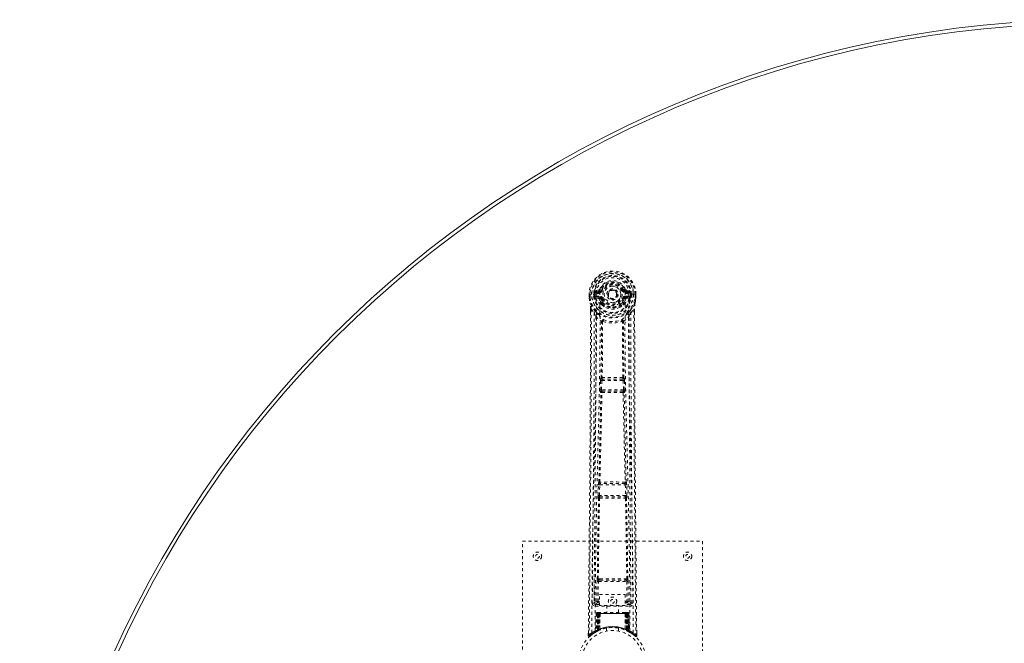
# Model space of a CAD drawing. Header units: inches. Extents: x 4.3 to 75.8, y 19.6 to 55.3.
# Tile 2 of 5: x 4.3 to 37.1, y 34.6 to 55.3. Entities that reach past the tile are written whole.
import ezdxf

# ---------------------------------------------------------------- set-up
doc = ezdxf.new("R2010")
doc.units = ezdxf.units.IN
doc.header["$MEASUREMENT"] = 0
doc.linetypes.add('SLD-Dashed', pattern=[0.075, 0.05, -0.025])
doc.linetypes.add('SLD-Solid', pattern=[0])

msp = doc.modelspace()

# ---------------------------------------------------------------- linework, layer by layer
at = {"color": 7, "linetype": 'SLD-Dashed', "lineweight": 0}
for p, q in [((23.57, 46.324), (23.451, 46.301)), ((23.481, 46.264), (23.598, 46.285)), ((23.481, 46.264), (23.481, 46.234)), ((23.598, 46.264), (23.481, 46.264)), ((23.598, 46.285), (23.598, 46.264)), ((23.598, 46.234), (23.598, 46.264)), ((23.603, 46.351), (23.657, 46.328)), ((23.653, 46.32), (23.657, 46.328)), ((23.657, 46.328), (23.68, 46.319)), ((24.373, 46.319), (24.395, 46.328)), ((24.395, 46.328), (24.399, 46.32)), ((24.455, 46.285), (24.572, 46.264)), ((24.455, 46.285), (24.455, 46.264)), ((24.572, 46.264), (24.455, 46.264)), ((24.455, 46.234), (24.455, 46.264)), ((24.602, 46.301), (24.483, 46.324)), ((24.572, 46.234), (24.572, 46.264)), ((23.247, 46.181), (23.247, 46.064)), ((23.251, 46.181), (23.247, 46.181)), ((23.247, 46.064), (23.247, 46.059)), ((23.248, 46.181), (23.248, 46.064)), ((23.304, 46.18), (23.251, 46.181)), ((23.276, 46.179), (23.277, 46.064)), ((23.327, 46.18), (23.304, 46.18)), ((23.333, 46.18), (23.327, 46.18)), ((23.483, 46.18), (23.333, 46.18)), ((23.398, 46.107), (23.398, 46.179)), ((23.398, 46.107), (23.428, 46.108)), ((23.398, 46.107), (23.398, 46.107)), ((23.433, 46.179), (23.427, 46.179)), ((23.427, 46.179), (23.428, 46.108)), ((23.428, 46.108), (23.433, 46.089)), ((23.433, 46.101), (23.433, 46.179)), ((23.433, 46.089), (23.433, 46.101)), ((23.44, 46.064), (23.443, 46.06)), ((23.453, 46.049), (23.443, 46.06)), ((23.453, 46.049), (23.568, 46.028)), ((23.468, 46.112), (23.468, 46.082)), ((23.468, 46.112), (23.598, 46.112)), ((23.598, 46.058), (23.468, 46.082)), ((23.468, 46.082), (23.598, 46.082)), ((23.598, 46.234), (23.481, 46.234)), ((23.598, 46.112), (23.598, 46.082)), ((23.598, 46.058), (23.598, 46.082)), ((23.653, 46.016), (23.646, 46.028)), ((23.68, 46.028), (23.653, 46.016)), ((24.183, 46.173), (24.182, 46.158)), ((24.183, 46.182), (24.183, 46.173)), ((24.4, 46.016), (24.373, 46.028)), ((24.407, 46.028), (24.4, 46.016)), ((24.572, 46.234), (24.455, 46.234)), ((24.455, 46.112), (24.455, 46.082)), ((24.455, 46.112), (24.585, 46.112)), ((24.585, 46.082), (24.455, 46.058)), ((24.455, 46.058), (24.455, 46.082)), ((24.455, 46.082), (24.585, 46.082)), ((24.484, 46.028), (24.6, 46.049)), ((24.57, 46.18), (24.57, 46.18)), ((24.72, 46.18), (24.57, 46.18)), ((24.585, 46.082), (24.585, 46.112)), ((24.61, 46.06), (24.6, 46.049)), ((24.6, 46.049), (24.6, 46.049)), ((24.6, 46.049), (24.6, 46.049)), ((24.61, 46.06), (24.613, 46.064)), ((24.625, 46.108), (24.619, 46.089)), ((24.619, 46.089), (24.62, 46.101)), ((24.62, 46.179), (24.625, 46.179)), ((24.62, 46.101), (24.62, 46.179)), ((24.625, 46.108), (24.625, 46.179)), ((24.655, 46.179), (24.655, 46.107)), ((24.655, 46.179), (24.655, 46.179)), ((24.655, 46.107), (24.655, 46.107)), ((24.726, 46.18), (24.72, 46.18)), ((24.749, 46.18), (24.726, 46.18)), ((24.802, 46.181), (24.749, 46.18)), ((24.776, 46.064), (24.776, 46.179)), ((24.806, 46.181), (24.802, 46.181)), ((24.804, 46.064), (24.805, 46.181)), ((24.805, 46.059), (24.806, 46.064)), ((24.806, 46.181), (24.806, 46.064)), ((23.29, 45.681), (23.29, 45.579)), ((23.291, 45.681), (23.291, 45.579)), ((23.319, 45.68), (23.416, 45.565)), ((23.655, 45.868), (23.655, 45.89)), ((23.674, 45.823), (23.662, 45.84)), ((23.678, 45.895), (23.678, 45.873)), ((24.374, 45.873), (24.375, 45.895)), ((24.391, 45.84), (24.379, 45.823)), ((24.398, 45.868), (24.398, 45.89)), ((24.637, 45.565), (24.733, 45.68)), ((24.762, 45.592), (24.762, 45.681)), ((24.763, 45.681), (24.763, 45.592)), ((23.475, 45.452), (23.416, 45.565)), ((24.637, 45.565), (24.578, 45.452)), ((23.616, 43), (23.628, 43.309)), ((23.628, 43.309), (23.63, 43.342)), ((23.647, 43.399), (23.646, 43.399)), ((23.66, 42.998), (23.672, 43.307)), ((23.672, 43.307), (24.38, 43.307)), ((23.691, 43.352), (23.691, 43.352)), ((24.362, 43.352), (23.691, 43.352)), ((24.361, 43.352), (24.362, 43.352)), ((24.38, 43.307), (24.393, 42.998)), ((24.406, 43.399), (24.405, 43.399)), ((24.425, 43.309), (24.422, 43.342)), ((24.437, 43), (24.425, 43.309)), ((24.393, 42.998), (23.66, 42.998)), ((23.639, 42.906), (23.626, 42.91)), ((23.683, 42.949), (23.67, 42.953)), ((23.67, 42.953), (24.382, 42.953)), ((24.382, 42.953), (24.37, 42.949)), ((24.414, 42.906), (24.427, 42.91)), ((23.546, 39.477), (23.557, 39.83)), ((23.571, 39.92), (23.571, 39.92)), ((23.591, 39.476), (23.602, 39.829)), ((23.602, 39.829), (24.451, 39.829)), ((23.615, 39.874), (23.616, 39.874)), ((24.438, 39.874), (23.615, 39.874)), ((24.437, 39.874), (24.438, 39.874)), ((24.451, 39.829), (24.462, 39.476)), ((24.482, 39.92), (24.482, 39.92)), ((24.506, 39.477), (24.496, 39.83)), ((23.554, 39.388), (23.559, 39.385)), ((24.462, 39.476), (23.591, 39.476)), ((23.604, 39.429), (23.598, 39.431)), ((23.598, 39.431), (24.454, 39.431)), ((24.454, 39.431), (24.449, 39.429)), ((24.493, 39.385), (24.499, 39.388)), ((21.026, 29.949), (21.026, 37.949)), ((21.026, 37.949), (27.026, 37.949)), ((27.026, 37.949), (27.026, 29.949)), ((23.417, 36.707), (23.41, 35.893)), ((23.502, 35.946), (23.509, 36.606)), ((23.547, 35.946), (23.554, 36.606)), ((23.6, 36.697), (23.552, 36.696)), ((23.554, 36.606), (24.499, 36.606)), ((23.563, 36.65), (23.61, 36.65)), ((23.61, 36.65), (24.442, 36.65)), ((24.442, 36.65), (24.49, 36.65)), ((24.501, 36.696), (24.452, 36.697)), ((24.499, 36.606), (24.506, 35.946)), ((24.551, 35.946), (24.544, 36.606)), ((24.643, 35.893), (24.635, 36.707)), ((23.589, 36.173), (24.45, 36.173)), ((23.589, 35.807), (23.589, 36.173)), ((24.45, 36.173), (24.45, 35.807)), ((23.41, 35.893), (23.41, 35.891)), ((23.41, 35.891), (23.41, 35.882)), ((23.41, 35.889), (23.413, 35.872)), ((23.455, 35.844), (23.455, 35.783)), ((23.589, 35.844), (23.455, 35.844)), ((23.455, 35.783), (24.598, 35.783)), ((23.547, 35.901), (23.547, 35.946)), ((23.589, 35.946), (23.547, 35.946)), ((23.589, 35.901), (23.547, 35.901)), ((24.45, 35.807), (23.589, 35.807)), ((23.831, 35.807), (23.831, 35.574)), ((24.221, 35.574), (24.221, 35.807)), ((24.45, 35.946), (24.506, 35.946)), ((24.45, 35.901), (24.506, 35.901)), ((24.598, 35.844), (24.45, 35.844)), ((24.551, 35.946), (24.506, 35.946)), ((24.506, 35.901), (24.506, 35.946)), ((24.598, 35.783), (24.598, 35.844)), ((24.64, 35.872), (24.643, 35.889)), ((24.642, 35.882), (24.643, 35.891)), ((24.643, 35.891), (24.643, 35.893)), ((23.48, 35.545), (23.459, 34.94)), ((23.493, 35.545), (23.473, 34.948)), ((23.493, 35.545), (23.48, 35.545)), ((23.512, 35.545), (23.491, 34.959)), ((23.514, 35.549), (23.492, 34.955)), ((23.511, 35.574), (23.507, 35.574)), ((23.512, 35.574), (23.512, 35.574)), ((23.578, 35.545), (23.512, 35.545)), ((23.519, 35.574), (23.519, 35.572)), ((23.524, 35.574), (23.519, 35.574)), ((23.519, 35.545), (23.519, 34.988)), ((23.533, 35.574), (23.523, 35.574)), ((23.524, 35.545), (24.529, 35.545)), ((23.524, 34.991), (23.524, 35.545)), ((23.532, 34.995), (23.532, 35.545)), ((23.537, 35.574), (23.533, 35.574)), ((23.536, 35.545), (23.536, 34.997)), ((24.516, 35.545), (23.536, 35.545)), ((23.608, 35.574), (23.542, 35.574)), ((23.551, 35.545), (23.551, 35.003)), ((23.554, 35.545), (23.551, 35.545)), ((23.554, 35.545), (24.498, 35.545)), ((23.554, 35.005), (23.554, 35.545)), ((23.559, 34.994), (23.578, 35.545)), ((23.58, 35.545), (23.561, 34.994)), ((23.578, 35.545), (23.58, 35.545)), ((23.604, 35.023), (23.608, 35.547)), ((23.61, 35.545), (23.606, 35.024)), ((23.61, 35.545), (23.608, 35.547)), ((24.442, 35.574), (23.61, 35.574)), ((24.443, 35.545), (23.61, 35.545)), ((24.444, 35.547), (24.443, 35.545)), ((24.447, 35.024), (24.443, 35.545)), ((24.444, 35.547), (24.449, 35.023)), ((24.511, 35.574), (24.445, 35.574)), ((24.473, 35.545), (24.474, 35.545)), ((24.492, 34.994), (24.473, 35.545)), ((24.541, 35.545), (24.474, 35.545)), ((24.474, 35.545), (24.493, 34.994)), ((24.502, 35.545), (24.498, 35.545)), ((24.498, 35.545), (24.498, 35.005)), ((24.502, 35.003), (24.502, 35.545)), ((24.52, 35.574), (24.516, 35.574)), ((24.516, 34.997), (24.516, 35.545)), ((24.529, 35.574), (24.52, 35.574)), ((24.52, 35.545), (24.521, 34.995)), ((24.533, 35.574), (24.528, 35.574)), ((24.529, 35.545), (24.529, 34.991)), ((24.534, 34.988), (24.534, 35.545)), ((24.561, 34.955), (24.539, 35.549)), ((24.541, 35.574), (24.541, 35.574)), ((24.541, 35.545), (24.561, 34.959)), ((24.546, 35.574), (24.542, 35.574)), ((24.559, 35.545), (24.58, 34.948)), ((24.573, 35.545), (24.559, 35.545)), ((24.573, 35.545), (24.594, 34.94)), ((23.22, 34.893), (23.22, 34.808)), ((23.22, 34.808), (23.25, 34.807)), ((23.27, 34.785), (23.371, 34.866)), ((23.38, 34.873), (23.441, 34.911)), ((23.444, 34.915), (23.458, 34.923)), ((23.459, 34.94), (23.473, 34.948)), ((23.476, 34.933), (23.542, 34.968)), ((23.491, 34.959), (23.559, 34.994)), ((23.499, 34.965), (23.504, 34.963)), ((23.519, 34.988), (23.524, 34.991)), ((23.531, 34.962), (23.519, 34.988)), ((23.531, 34.962), (23.523, 34.958)), ((23.536, 34.965), (23.524, 34.991)), ((23.536, 34.965), (23.531, 34.962)), ((23.544, 34.969), (23.532, 34.995)), ((23.549, 34.971), (23.536, 34.997)), ((23.563, 34.977), (23.536, 34.965)), ((23.542, 34.968), (23.544, 34.968)), ((23.544, 34.969), (23.549, 34.971)), ((23.563, 34.977), (23.551, 35.003)), ((23.566, 34.979), (23.554, 35.005)), ((23.561, 34.994), (23.559, 34.994)), ((23.604, 35.023), (23.606, 35.024)), ((23.606, 34.996), (23.609, 34.997)), ((23.826, 35.057), (23.826, 34.96)), ((24.226, 34.96), (24.226, 35.057)), ((24.443, 34.997), (24.446, 34.996)), ((24.447, 35.024), (24.449, 35.023)), ((24.498, 35.005), (24.487, 34.979)), ((24.49, 34.977), (24.487, 34.979)), ((24.502, 35.003), (24.49, 34.977)), ((24.493, 34.994), (24.492, 34.994)), ((24.493, 34.994), (24.561, 34.959)), ((24.516, 34.997), (24.504, 34.971)), ((24.504, 34.971), (24.508, 34.969)), ((24.521, 34.995), (24.508, 34.969)), ((24.509, 34.968), (24.51, 34.968)), ((24.51, 34.968), (24.577, 34.933)), ((24.529, 34.991), (24.516, 34.965)), ((24.521, 34.962), (24.516, 34.965)), ((24.534, 34.988), (24.521, 34.962)), ((24.529, 34.991), (24.534, 34.988)), ((24.58, 34.948), (24.594, 34.94)), ((24.595, 34.923), (24.608, 34.915)), ((24.833, 34.808), (24.832, 34.892))]:
    msp.add_line(p, q, dxfattribs=at)
at = {"color": 7, "linetype": 'SLD-Dashed', "lineweight": 0, "flags": 128}
for points in [[(23.601, 46.21), (23.606, 46.288), (23.629, 46.363), (23.668, 46.433), (23.722, 46.494), (23.787, 46.544), (23.862, 46.58), (23.943, 46.603), (24.026, 46.61), (24.11, 46.603), (24.191, 46.58), (24.265, 46.544), (24.331, 46.494), (24.385, 46.433), (24.424, 46.363), (24.447, 46.288), (24.452, 46.21)], [(23.481, 46.234), (23.458, 46.239), (23.438, 46.252)], [(23.707, 46.307), (23.702, 46.31), (23.697, 46.312), (23.692, 46.314), (23.688, 46.315), (23.685, 46.317), (23.682, 46.318), (23.68, 46.319), (23.68, 46.319)], [(24.345, 46.307), (24.351, 46.31), (24.356, 46.312), (24.36, 46.314), (24.365, 46.315), (24.368, 46.317), (24.371, 46.318), (24.372, 46.319), (24.373, 46.319)], [(24.615, 46.252), (24.595, 46.239), (24.572, 46.234)], [(23.247, 46.181), (23.246, 46.18), (23.248, 46.18), (23.25, 46.18), (23.254, 46.18), (23.258, 46.18), (23.264, 46.18), (23.27, 46.18), (23.276, 46.179)], [(23.247, 46.064), (23.26, 45.969), (23.276, 45.893)], [(23.247, 46.059), (23.248, 46.06), (23.25, 46.06), (23.253, 46.06), (23.257, 46.061), (23.261, 46.061), (23.266, 46.062), (23.271, 46.063), (23.277, 46.064)], [(23.277, 46.064), (23.27, 46.064), (23.264, 46.064), (23.259, 46.064), (23.254, 46.064), (23.25, 46.064), (23.248, 46.064), (23.247, 46.064), (23.247, 46.064)], [(23.247, 46.059), (23.259, 45.971), (23.278, 45.883)], [(23.338, 34.902), (23.344, 36.492), (23.362, 38.081), (23.393, 39.668), (23.431, 41.251), (23.46, 42.49), (23.484, 43.726), (23.494, 44.956), (23.483, 46.18)], [(23.428, 46.108), (23.428, 46.108), (23.428, 46.108)], [(23.433, 46.101), (23.45, 46.11), (23.468, 46.112)], [(23.447, 34.957), (23.454, 36.543), (23.474, 38.128), (23.507, 39.711), (23.548, 41.289), (23.579, 42.527), (23.603, 43.76), (23.613, 44.988), (23.601, 46.21)], [(23.596, 46.006), (23.582, 46.023), (23.568, 46.028)], [(23.655, 45.89), (23.624, 45.941), (23.596, 46.006)], [(23.653, 46.016), (23.679, 45.956), (23.707, 45.908)], [(23.707, 46.039), (23.702, 46.037), (23.697, 46.035), (23.692, 46.033), (23.688, 46.031), (23.685, 46.03), (23.682, 46.029), (23.68, 46.028), (23.68, 46.028)], [(24.345, 46.039), (24.351, 46.037), (24.356, 46.035), (24.36, 46.033), (24.365, 46.031), (24.368, 46.03), (24.371, 46.029), (24.372, 46.028), (24.373, 46.028)], [(24.398, 45.89), (24.429, 45.941), (24.457, 46.006)], [(24.605, 34.957), (24.599, 36.543), (24.579, 38.128), (24.546, 39.711), (24.505, 41.289), (24.474, 42.527), (24.449, 43.76), (24.44, 44.988), (24.452, 46.21)], [(24.457, 46.006), (24.471, 46.023), (24.484, 46.028)], [(24.714, 34.902), (24.709, 36.492), (24.69, 38.081), (24.66, 39.668), (24.622, 41.251), (24.592, 42.49), (24.569, 43.726), (24.559, 44.956), (24.57, 46.18)], [(24.585, 46.112), (24.603, 46.11), (24.62, 46.101)], [(24.625, 46.179), (24.629, 46.179), (24.635, 46.179), (24.644, 46.179), (24.655, 46.179)], [(24.655, 46.107), (24.644, 46.107), (24.635, 46.108), (24.628, 46.108), (24.625, 46.108)], [(24.625, 46.108), (24.625, 46.108), (24.625, 46.108)], [(24.775, 45.883), (24.792, 45.961), (24.805, 46.059)], [(24.776, 46.179), (24.783, 46.18), (24.789, 46.18), (24.794, 46.18), (24.799, 46.18), (24.803, 46.18), (24.805, 46.18), (24.806, 46.18), (24.806, 46.181)], [(24.806, 46.064), (24.806, 46.064), (24.805, 46.064), (24.802, 46.064), (24.799, 46.064), (24.794, 46.064), (24.788, 46.064), (24.782, 46.064), (24.776, 46.064)], [(24.805, 46.059), (24.804, 46.06), (24.803, 46.06), (24.8, 46.06), (24.796, 46.061), (24.792, 46.061), (24.787, 46.062), (24.781, 46.063), (24.776, 46.064)], [(24.806, 46.064), (24.793, 45.969), (24.777, 45.893)], [(23.319, 45.68), (23.321, 44.866), (23.32, 44.017), (23.318, 43.133), (23.314, 42.331), (23.311, 41.814), (23.307, 41.272), (23.303, 40.705), (23.299, 40.142), (23.295, 39.654), (23.289, 39.007), (23.283, 38.319), (23.276, 37.59), (23.269, 36.913), (23.25, 34.807)], [(23.276, 45.893), (23.276, 45.888), (23.278, 45.883)], [(23.458, 45.605), (23.357, 45.728), (23.278, 45.883)], [(23.29, 45.681), (23.289, 45.681), (23.29, 45.681), (23.293, 45.68), (23.296, 45.68), (23.302, 45.68), (23.307, 45.68), (23.313, 45.68), (23.319, 45.68)], [(23.674, 45.823), (23.749, 45.763), (23.799, 45.737)], [(24.254, 45.737), (24.304, 45.763), (24.379, 45.823)], [(24.595, 45.605), (24.696, 45.728), (24.775, 45.883)], [(24.733, 45.68), (24.732, 44.942), (24.733, 44.161), (24.735, 43.338), (24.738, 42.473), (24.743, 41.676), (24.748, 40.847), (24.75, 40.656), (24.751, 40.463), (24.753, 40.269), (24.754, 40.136), (24.755, 40.006), (24.756, 39.871), (24.757, 39.73), (24.761, 39.276), (24.766, 38.772), (24.771, 38.216), (24.774, 37.865), (24.778, 37.493), (24.782, 37.09), (24.785, 36.714), (24.79, 36.224), (24.794, 35.788), (24.798, 35.406), (24.801, 35.08), (24.803, 34.808)], [(24.733, 45.68), (24.739, 45.68), (24.745, 45.68), (24.751, 45.68), (24.756, 45.68), (24.76, 45.68), (24.762, 45.681), (24.763, 45.681), (24.763, 45.681)], [(24.775, 45.883), (24.777, 45.888), (24.777, 45.893)], [(23.29, 45.579), (23.287, 42.963), (23.27, 40.247), (23.245, 37.525), (23.22, 34.808)], [(23.416, 45.565), (23.416, 44.824), (23.414, 44.052), (23.412, 43.249), (23.408, 42.483), (23.403, 41.708), (23.397, 40.932), (23.39, 40.176), (23.384, 39.451), (23.377, 38.775), (23.37, 38.018), (23.363, 37.309), (23.357, 36.612), (23.35, 35.889)], [(23.475, 45.452), (23.466, 42.265), (23.44, 39.078), (23.41, 35.889)], [(23.475, 45.452), (23.559, 45.354), (23.657, 45.268)], [(23.553, 45.516), (23.562, 45.508), (23.568, 45.501)], [(23.704, 45.277), (23.7, 45.286), (23.693, 45.293), (23.685, 45.296), (23.677, 45.297), (23.669, 45.293), (23.663, 45.287), (23.659, 45.278), (23.657, 45.268)], [(23.704, 45.277), (23.698, 45.273), (23.695, 45.27), (23.695, 45.268), (23.694, 45.266)], [(24.396, 45.268), (24.394, 45.278), (24.39, 45.287), (24.383, 45.293), (24.376, 45.297), (24.368, 45.296), (24.36, 45.293), (24.353, 45.286), (24.348, 45.277)], [(24.358, 45.266), (24.358, 45.268), (24.357, 45.27), (24.355, 45.273), (24.348, 45.277)], [(24.396, 45.268), (24.494, 45.354), (24.578, 45.452)], [(24.485, 45.501), (24.49, 45.507), (24.5, 45.516)], [(24.643, 35.889), (24.612, 39.078), (24.587, 42.265), (24.578, 45.452)], [(24.703, 35.889), (24.699, 36.266), (24.695, 36.694), (24.691, 37.164), (24.687, 37.589), (24.685, 37.812), (24.682, 38.034), (24.68, 38.257), (24.678, 38.509), (24.675, 38.764), (24.673, 39.012), (24.668, 39.515), (24.664, 39.983), (24.66, 40.415), (24.657, 40.838), (24.653, 41.328), (24.647, 42.168), (24.642, 43.017), (24.639, 43.894), (24.637, 44.748), (24.637, 45.565)], [(24.763, 45.592), (24.766, 42.964), (24.783, 40.245), (24.807, 37.527), (24.833, 34.808)], [(23.647, 43.399), (23.658, 44.331), (23.659, 45.259)], [(23.694, 45.266), (23.694, 44.337), (23.683, 43.404)], [(24.37, 43.404), (24.359, 44.337), (24.358, 45.266)], [(24.405, 43.399), (24.395, 44.331), (24.394, 45.259)], [(23.628, 43.309), (23.633, 43.308), (23.643, 43.308), (23.657, 43.307), (23.672, 43.307)], [(23.672, 43.307), (23.673, 43.315), (23.675, 43.324), (23.679, 43.338), (23.685, 43.348), (23.688, 43.351), (23.69, 43.351), (23.691, 43.352)], [(24.38, 43.307), (24.388, 43.307), (24.396, 43.307), (24.403, 43.308), (24.41, 43.308), (24.415, 43.308), (24.42, 43.308), (24.423, 43.308), (24.425, 43.309)], [(23.616, 43), (23.618, 43), (23.621, 43), (23.625, 42.999), (23.631, 42.999), (23.637, 42.999), (23.645, 42.999), (23.652, 42.998), (23.66, 42.998)], [(23.67, 42.953), (23.665, 42.957), (23.662, 42.967), (23.66, 42.981), (23.66, 42.989), (23.66, 42.998)], [(24.393, 42.998), (24.393, 42.989), (24.393, 42.981), (24.391, 42.967), (24.387, 42.957), (24.382, 42.953)], [(24.393, 42.998), (24.4, 42.998), (24.408, 42.999), (24.415, 42.999), (24.422, 42.999), (24.427, 42.999), (24.432, 43), (24.435, 43), (24.437, 43)], [(23.571, 39.92), (23.606, 41.415), (23.639, 42.906)], [(23.605, 39.923), (23.641, 41.419), (23.674, 42.91)], [(24.378, 42.91), (24.412, 41.419), (24.447, 39.923)], [(24.482, 39.92), (24.447, 41.415), (24.414, 42.906)], [(23.557, 39.83), (23.559, 39.864), (23.559, 39.865)], [(23.557, 39.83), (23.559, 39.83), (23.562, 39.83), (23.566, 39.83), (23.572, 39.83), (23.579, 39.829), (23.586, 39.829), (23.594, 39.829), (23.602, 39.829)], [(23.576, 39.9), (23.574, 39.903), (23.571, 39.92)], [(24.451, 39.829), (24.459, 39.829), (24.467, 39.829), (24.474, 39.829), (24.481, 39.83), (24.486, 39.83), (24.491, 39.83), (24.494, 39.83), (24.496, 39.83)], [(24.496, 39.83), (24.494, 39.864), (24.493, 39.865)], [(23.519, 36.695), (23.535, 38.041), (23.559, 39.385)], [(23.546, 39.477), (23.548, 39.477), (23.551, 39.477), (23.556, 39.477), (23.561, 39.477), (23.568, 39.477), (23.575, 39.477), (23.583, 39.476), (23.591, 39.476)], [(23.552, 36.696), (23.568, 38.043), (23.593, 39.387)], [(24.459, 39.387), (24.484, 38.043), (24.501, 36.696)], [(24.462, 39.476), (24.47, 39.476), (24.478, 39.477), (24.485, 39.477), (24.492, 39.477), (24.497, 39.477), (24.502, 39.477), (24.505, 39.477), (24.506, 39.477)], [(24.534, 36.695), (24.518, 38.041), (24.493, 39.385)], [(23.509, 36.606), (23.514, 36.606), (23.524, 36.606), (23.538, 36.606), (23.554, 36.606)], [(23.563, 36.65), (23.546, 36.654), (23.535, 36.661)], [(23.6, 36.697), (23.812, 36.697), (24.026, 36.697), (24.241, 36.697), (24.452, 36.697)], [(23.61, 36.65), (23.815, 36.65), (24.021, 36.65), (24.232, 36.65), (24.442, 36.65)], [(24.499, 36.606), (24.514, 36.606), (24.529, 36.606), (24.539, 36.606), (24.544, 36.606)], [(23.502, 35.946), (23.433, 35.918), (23.412, 35.892)], [(23.455, 35.844), (23.478, 35.872), (23.547, 35.901)], [(23.502, 35.946), (23.507, 35.946), (23.517, 35.946), (23.531, 35.946), (23.547, 35.946)], [(24.506, 35.901), (24.575, 35.872), (24.598, 35.844)], [(24.643, 35.889), (24.62, 35.918), (24.551, 35.946)], [(23.48, 35.545), (23.483, 35.545), (23.491, 35.545), (23.504, 35.545), (23.519, 35.545)], [(23.532, 35.545), (23.518, 35.545), (23.505, 35.545), (23.497, 35.545), (23.493, 35.545)], [(23.512, 35.545), (23.512, 35.545), (23.514, 35.545), (23.517, 35.545), (23.522, 35.545), (23.528, 35.545), (23.535, 35.545), (23.543, 35.545), (23.551, 35.545)], [(23.533, 35.573), (23.529, 35.574), (23.527, 35.574), (23.525, 35.574), (23.525, 35.574)], [(23.59, 35.564), (23.583, 35.555), (23.58, 35.545)], [(23.608, 35.547), (23.594, 35.561), (23.59, 35.564)], [(24.444, 35.547), (24.459, 35.561), (24.463, 35.564)], [(24.473, 35.545), (24.47, 35.555), (24.463, 35.564)], [(24.502, 35.545), (24.51, 35.545), (24.517, 35.545), (24.524, 35.545), (24.531, 35.545), (24.535, 35.545), (24.539, 35.545), (24.541, 35.545), (24.541, 35.545)], [(24.512, 35.574), (24.511, 35.574), (24.51, 35.574)], [(24.527, 35.574), (24.527, 35.574), (24.526, 35.574), (24.524, 35.574), (24.52, 35.573)], [(24.559, 35.545), (24.556, 35.545), (24.547, 35.545), (24.535, 35.545), (24.52, 35.545)], [(24.534, 35.545), (24.549, 35.545), (24.562, 35.545), (24.57, 35.545), (24.573, 35.545)], [(24.541, 35.545), (24.54, 35.552), (24.539, 35.554)], [(23.223, 34.808), (23.224, 34.8), (23.228, 34.793), (23.233, 34.786), (23.239, 34.781), (23.246, 34.778), (23.254, 34.778), (23.261, 34.78), (23.268, 34.784)], [(24.56, 34.942), (24.554, 34.946), (24.521, 34.962)], [(24.563, 34.951), (24.562, 34.957), (24.562, 34.959)], [(24.6, 34.922), (24.594, 34.934), (24.589, 34.947)], [(24.593, 34.934), (24.593, 34.94), (24.593, 34.941)], [(24.803, 34.807), (24.795, 34.799), (24.789, 34.792), (24.785, 34.787), (24.783, 34.785)], [(24.785, 34.788), (24.792, 34.784), (24.8, 34.782), (24.808, 34.781), (24.816, 34.782), (24.823, 34.786), (24.828, 34.791), (24.832, 34.798), (24.833, 34.805)], [(24.833, 34.808), (24.833, 34.808), (24.831, 34.808), (24.824, 34.807), (24.815, 34.808), (24.809, 34.808), (24.803, 34.807)]]:
    msp.add_lwpolyline(points, dxfattribs=at)
at = {"color": 7, "linetype": 'SLD-Dashed', "lineweight": 0}
for centre, radius in [((24.026, 46.173), 0.7), ((24.026, 46.173), 0.69), ((24.026, 46.173), 0.623), ((24.026, 46.173), 0.32), ((24.026, 46.173), 0.275), ((24.026, 46.173), 0.188), ((24.026, 46.173), 0.157), ((24.026, 46.173), 0.142), ((24.026, 46.173), 0.139), ((24.026, 46.173), 0.138), ((21.526, 37.449), 0.14), ((21.526, 37.449), 0.0625), ((26.526, 37.449), 0.14), ((26.526, 37.449), 0.0625), ((24.026, 35.949), 0.14), ((24.026, 35.949), 0.0625), ((24.026, 33.949), 1.125), ((24.026, 33.949), 1.03)]:
    msp.add_circle(centre, radius, dxfattribs=at)
at = {"color": 7, "linetype": 'SLD-Solid', "lineweight": 15}
for radius, start, end in [(35.75, 0, 180), (35.632, 0.1899, 179.8101), (35.632, 0.1899, 179.8101)]:
    msp.add_arc((40.026, 19.574), radius, start, end, dxfattribs=at)
at = {"color": 7, "linetype": 'SLD-Dashed', "lineweight": 0}
for centre, radius, start, end in [((24.026, 46.173), 0.78, 0, 179.4852), ((24.026, 46.173), 0.78, 0.5288, 179.4712), ((24.026, 46.173), 0.75, 0.4562, 179.5438), ((24.026, 46.173), 0.629, 0.5444, 179.4556), ((24.026, 46.173), 0.599, 0.5443, 179.4557), ((24.026, 46.186), 0.543, 359.366, 180.634), ((24.026, 46.173), 0.459, 22.774, 157.226), ((24.026, 46.173), 0.593, 172.3909, 179.4476), ((23.642, 46.225), 0.206, 158.3428, 172.3389), ((23.48, 46.294), 0.0299, 167.8905, 271.9536), ((23.598, 46.315), 0.0301, 162.3473, 268.5789), ((23.561, 46.369), 0.0455, 281.3537, 337.4717), ((23.592, 46.356), 0.0715, 274.7826, 329.7581), ((23.598, 46.353), 0.089, 270, 337.226), ((23.598, 46.353), 0.119, 270.0004, 337.2252), ((24.026, 46.173), 0.4, 22.774, 157.226), ((24.026, 46.173), 0.376, 22.774, 157.226), ((24.026, 46.173), 0.346, 22.774, 157.226), ((24.026, 46.173), 0.275, 89.9999, 270.0001), ((24.026, 46.173), 0.275, 270, 90), ((24.455, 46.353), 0.119, 202.7736, 270.0003), ((24.455, 46.353), 0.089, 202.774, 270), ((23.88, 47.633), 1.403, 291.5627, 293.9859), ((24.461, 46.356), 0.0714, 210.3138, 265.2481), ((24.492, 46.369), 0.0455, 202.5232, 258.6494), ((24.454, 46.315), 0.0301, 271.4552, 17.6201), ((24.573, 46.294), 0.0299, 268.0484, 12.1076), ((24.41, 46.225), 0.206, 7.6608, 21.6549), ((24.026, 46.173), 0.593, 0.5524, 7.6091), ((23.277, 46.064), 0.03, 180.2178, 185.2738), ((24.026, 46.173), 0.787, 188.3239, 351.6761), ((24.026, 46.173), 0.758, 188.3238, 351.6762), ((23.421, 47.051), 0.872, 268.4823, 270.4289), ((24.026, 46.173), 0.632, 186.0641, 353.9359), ((24.026, 46.173), 0.602, 186.2697, 353.7303), ((23.517, 46.097), 0.0843, 185.4017, 202.6192), ((23.468, 46.052), 0.0305, 89.04, 156.1673), ((23.894, 46.268), 0.497, 204.8148, 243.6296), ((23.833, 46.269), 0.439, 210.0689, 246.0861), ((23.6, 45.968), 0.242, 89.7355, 118.8253), ((23.598, 46.028), 0.0299, 91.043, 179.0096), ((23.626, 46), 0.031, 31.5905, 170.0538), ((23.598, 45.993), 0.119, 22.7748, 89.9996), ((23.598, 45.993), 0.089, 22.774, 90), ((23.596, 46.001), 0.0567, 28.2303, 87.978), ((24.026, 46.173), 0.376, 202.774, 337.226), ((24.026, 46.173), 0.346, 202.774, 337.226), ((24.026, 46.173), 0.157, 245.1542, 290.0596), ((24.455, 45.993), 0.119, 89.9997, 157.2264), ((23.961, 46.169), 0.465, 325.836, 340.7964), ((24.455, 45.993), 0.089, 90, 157.226), ((24.163, 46.264), 0.491, 296.1271, 335.5129), ((24.219, 46.27), 0.44, 293.9355, 329.9009), ((24.427, 46), 0.031, 10.1671, 148.1952), ((24.457, 46.001), 0.0565, 91.955, 151.5663), ((24.451, 45.961), 0.249, 61.7052, 89.8627), ((24.455, 46.028), 0.0299, 0.9982, 88.9514), ((24.585, 46.052), 0.0305, 23.8293, 90.9634), ((24.505, 46.104), 0.115, 339.6891, 352.2901), ((22.088, 45.709), 1.202, 358.6564, 8.815), ((19.7, 45.041), 3.676, 10.0104, 13.2379), ((23.877, 45.117), 0.643, 130.7366, 135.914), ((25.002, 47.179), 2.205, 225.5697, 228.9411), ((23.685, 45.887), 0.0305, 43.9333, 174.3695), ((23.677, 45.845), 0.0505, 88.274, 115.746), ((23.677, 45.822), 0.0506, 88.25, 115.6817), ((23.699, 45.864), 0.0444, 175.0137, 212.6939), ((23.714, 45.817), 0.0404, 127.2282, 172.6872), ((23.706, 45.871), 0.0371, 89.2786, 139.8302), ((24.026, 46.185), 0.453, 219.7483, 320.2509), ((23.711, 45.874), 0.0326, 181.6514, 227.8182), ((24.026, 46.211), 0.494, 226.9722, 313.0278), ((24.026, 46.167), 0.411, 219.0117, 320.9885), ((24.026, 46.155), 0.476, 241.4724, 298.5268), ((24.368, 45.887), 0.0305, 5.6309, 136.0656), ((24.346, 45.871), 0.0371, 40.1677, 90.7256), ((24.342, 45.874), 0.0326, 312.1678, 358.3627), ((24.339, 45.817), 0.0404, 7.2999, 52.781), ((24.376, 45.822), 0.0506, 64.3237, 91.7501), ((24.376, 45.845), 0.0504, 64.2166, 91.7579), ((24.353, 45.864), 0.0444, 327.3986, 4.9928), ((23.051, 47.179), 2.205, 311.0591, 314.4308), ((24.175, 45.117), 0.643, 44.0864, 49.2611), ((28.354, 45.041), 3.676, 166.762, 169.9889), ((25.964, 45.709), 1.202, 171.1868, 181.3431), ((23.536, 45.45), 0.0608, 58.0294, 177.6198), ((24.295, 46.011), 0.887, 215.0289, 230.87), ((23.717, 45.264), 0.0608, 73.4559, 176.333), ((23.644, 45.26), 0.0143, 356.6522, 32.4403), ((23.781, 45.259), 0.0786, 126.2613, 166.6752), ((24.026, 46.187), 0.965, 250.5264, 289.4747), ((24.026, 46.114), 0.844, 249.7727, 290.2275), ((23.758, 46.011), 0.888, 309.1308, 324.9703), ((24.336, 45.264), 0.0608, 3.6658, 106.5441), ((24.272, 45.259), 0.0786, 13.3241, 53.7381), ((24.408, 45.26), 0.0143, 147.5597, 183.3478), ((24.517, 45.45), 0.0608, 2.3835, 121.969), ((23.691, 45.187), 0.0795, 87.4915, 113.9479), ((24.362, 45.187), 0.0794, 66.0486, 92.515), ((23.724, 43.346), 0.0933, 145.8673, 182.4635), ((23.691, 43.397), 0.0451, 177.8565, 268.9591), ((23.677, 43.315), 0.089, 86.1841, 109.6182), ((23.692, 43.397), 0.0451, 177.8499, 268.9526), ((23.769, 43.391), 0.0873, 171.8126, 206.8062), ((24.026, 10.681), 32.724, 89.3989, 90.6009), ((24.026, 9.971), 33.383, 89.4253, 90.5747), ((24.283, 43.391), 0.0873, 333.1946, 8.1865), ((24.36, 43.397), 0.0451, 271.0463, 2.1512), ((24.361, 43.397), 0.0451, 271.0409, 2.1435), ((24.322, 43.309), 0.0588, 357.8348, 46.6346), ((24.376, 43.316), 0.0879, 70.2443, 93.9534), ((24.329, 43.346), 0.0933, 357.5376, 34.1322), ((23.779, 42.973), 0.165, 170.5934, 202.367), ((24.274, 42.973), 0.165, 337.6319, 9.4077), ((23.671, 42.908), 0.0451, 90.8645, 177.5104), ((23.684, 42.904), 0.0451, 90.8946, 177.398), ((23.668, 42.819), 0.0919, 86.0249, 108.5394), ((23.735, 42.917), 0.0607, 148.3023, 186.2237), ((24.026, 79.937), 37.028, 269.4553, 270.5445), ((24.026, 75.828), 32.881, 269.4017, 270.5981), ((24.369, 42.904), 0.0451, 2.6019, 89.1055), ((24.317, 42.917), 0.0612, 353.9383, 31.5357), ((24.385, 42.819), 0.0921, 71.4717, 93.9846), ((24.382, 42.908), 0.0451, 2.4896, 89.1355), ((23.677, 39.87), 0.118, 154.6428, 182.018), ((23.616, 39.919), 0.0451, 178.3723, 269.3681), ((23.598, 39.798), 0.125, 86.4442, 102.2351), ((23.615, 39.917), 0.0433, 202.7763, 270.2207), ((23.664, 39.835), 0.0626, 141.5416, 185.5189), ((23.674, 39.912), 0.0697, 170.9168, 213.0645), ((24.026, 6.358), 33.567, 89.2813, 90.7188), ((24.026, 6.528), 33.349, 89.2944, 90.7056), ((24.379, 39.912), 0.0697, 326.9342, 9.0846), ((24.437, 39.919), 0.0451, 270.6356, 1.6285), ((24.437, 39.919), 0.0451, 270.6319, 1.6277), ((24.389, 39.835), 0.0626, 354.4814, 38.4581), ((24.455, 39.8), 0.123, 77.6576, 93.6631), ((24.376, 39.87), 0.118, 357.9884, 25.3641), ((23.766, 39.45), 0.222, 172.8818, 196.3584), ((23.599, 39.386), 0.0451, 90.5593, 178.0562), ((23.605, 39.383), 0.0451, 90.5778, 178.031), ((23.586, 39.252), 0.136, 86.7362, 101.1157), ((23.65, 39.462), 0.0601, 166.8999, 211.4003), ((23.65, 39.395), 0.0567, 143.383, 187.5222), ((24.026, 75.519), 36.134, 269.3135, 270.6865), ((24.026, 72.463), 33.037, 269.2677, 270.7323), ((24.448, 39.383), 0.0451, 1.9701, 89.4226), ((24.403, 39.395), 0.057, 352.6105, 36.4843), ((24.403, 39.462), 0.0601, 328.5995, 13.0975), ((24.454, 39.386), 0.0451, 1.9438, 89.4407), ((24.467, 39.252), 0.136, 78.8649, 93.2817), ((24.286, 39.45), 0.222, 343.6415, 7.1182), ((23.798, 36.62), 0.289, 164.9821, 182.646), ((23.545, 36.438), 0.258, 88.449, 95.7715), ((23.557, 36.693), 0.0384, 177.082, 235.3579), ((23.627, 36.69), 0.0757, 175.3507, 211.836), ((23.631, 36.613), 0.0773, 151.6257, 185.4596), ((23.665, 36.686), 0.0652, 170.538, 213.5536), ((24.388, 36.686), 0.0652, 326.432, 9.4378), ((24.426, 36.69), 0.075, 328.0037, 4.8085), ((24.488, 36.696), 0.0456, 271.9229, 359.0031), ((24.422, 36.613), 0.0772, 354.5325, 28.3872), ((24.508, 36.438), 0.258, 84.2211, 91.5582), ((24.255, 36.62), 0.289, 357.352, 15.023), ((23.392, 38.752), 2.863, 269.1592, 270.3601), ((23.454, 35.888), 0.105, 179.3642, 270.0832), ((23.455, 35.889), 0.045, 202.013, 269.9774), ((23.547, 35.946), 0.0451, 179.62, 269.5721), ((24.506, 35.946), 0.0451, 270.4265, 0.357), ((24.598, 35.888), 0.105, 269.9139, 0.6387), ((24.598, 35.889), 0.045, 270.0226, 337.987), ((24.661, 38.758), 2.869, 269.6417, 270.8401), ((23.51, 35.544), 0.03, 90.0074, 178.0038), ((23.511, 35.544), 0.0305, 110.7135, 177.6407), ((23.523, 35.544), 0.03, 113.5035, 178.0176), ((23.524, 35.543), 0.0315, 89.3107, 122.3688), ((23.546, 35.539), 0.0353, 81.812, 170.6774), ((23.542, 35.544), 0.03, 90.0635, 178.0666), ((23.541, 35.69), 0.119, 255.9055, 259.561), ((23.935, 35.552), 0.411, 176.943, 180.9815), ((24.387, 35.549), 0.855, 178.4248, 180.2191), ((23.96, 35.553), 0.424, 177.0412, 180.9575), ((23.995, 35.552), 0.444, 177.1712, 180.9111), ((23.997, 35.553), 0.442, 177.1675, 180.9195), ((23.608, 35.545), 0.0299, 90.1896, 178.204), ((23.611, 35.548), 0.0266, 90.798, 141.4534), ((24.442, 35.548), 0.0265, 38.3657, 89.3842), ((24.444, 35.545), 0.0299, 1.8018, 89.8114), ((24.055, 35.552), 0.444, 359.0889, 2.8288), ((24.058, 35.552), 0.444, 359.0889, 2.8288), ((24.511, 35.544), 0.03, 1.9325, 89.9374), ((24.094, 35.553), 0.422, 359.0399, 2.9706), ((24.098, 35.553), 0.422, 359.0399, 2.9706), ((24.118, 35.553), 0.411, 359.0127, 3.0489), ((24.529, 35.543), 0.0315, 57.9491, 90.6824), ((24.513, 35.685), 0.114, 280.0885, 283.984), ((23.716, 35.549), 0.818, 359.7658, 1.6405), ((24.529, 35.544), 0.03, 1.9794, 66.5631), ((24.543, 35.544), 0.03, 1.9939, 89.9949), ((24.542, 35.544), 0.0305, 2.3677, 69.3658), ((24.026, 33.949), 1.158, 47.8714, 132.1369), ((24.026, 33.917), 1.19, 60.88, 119.12), ((24.026, 33.95), 1.155, 64.2142, 115.7858), ((24.026, 33.95), 1.155, 64.9105, 115.0895), ((24.026, 33.951), 1.155, 65.8865, 114.1135), ((24.026, 33.986), 1.12, 67.9257, 112.0744), ((24.025, 33.91), 1.206, 124.6787, 131.8737), ((23.25, 34.808), 0.03, 179.4692, 312.1516), ((23.306, 34.838), 0.0642, 208.6987, 235.7025), ((24.022, 33.956), 1.12, 124.6362, 132.1036), ((24.012, 33.716), 1.364, 114.449, 119.585), ((23.368, 34.902), 0.03, 180.2585, 304.0782), ((24.027, 33.949), 1.128, 119.5276, 124.6568), ((23.429, 34.941), 0.03, 301.0746, 358.0183), ((23.488, 34.97), 0.0429, 197.0193, 245.8173), ((23.443, 34.949), 0.0299, 300.3039, 358.0943), ((23.882, 34.198), 0.84, 118.7964, 120.3461), ((24.019, 34.312), 0.841, 126.4857, 131.73), ((24.026, 33.949), 1.128, 60.4733, 119.5267), ((24.001, 34.339), 0.806, 125.5315, 130.9231), ((23.476, 35.09), 0.137, 269.4083, 293.5142), ((23.461, 34.96), 0.0299, 299.2518, 358.1966), ((24.009, 34.333), 0.812, 124.3831, 129.6342), ((23.507, 35.071), 0.109, 271.2455, 300.4827), ((23.53, 34.995), 0.0297, 295.5233, 358.5281), ((23.531, 34.995), 0.0297, 295.4479, 358.5228), ((23.918, 34.183), 0.87, 113.5591, 115.4801), ((23.984, 34.395), 0.733, 121.2414, 125.242), ((23.577, 35.006), 0.031, 340.2188, 31.6961), ((23.576, 35.006), 0.0345, 344.838, 31.0435), ((24.477, 35.006), 0.0345, 148.964, 195.1547), ((24.476, 35.006), 0.0311, 148.324, 199.6472), ((24.07, 34.397), 0.732, 54.7542, 58.7694), ((24.025, 33.947), 1.13, 60.7876, 65.7027), ((24.522, 34.995), 0.0297, 181.4772, 244.5521), ((24.523, 34.995), 0.0297, 181.4788, 244.4728), ((24.042, 34.332), 0.814, 50.3717, 55.6111), ((24.051, 34.337), 0.808, 49.0845, 54.4609), ((24.016, 33.927), 1.154, 59.925, 63.9565), ((24.037, 34.316), 0.836, 48.256, 53.5283), ((24.109, 34.094), 0.961, 59.6228, 62.5198), ((24.591, 34.96), 0.0299, 181.8045, 240.751), ((24.592, 34.959), 0.03, 196.8721, 241.2409), ((24.61, 34.949), 0.0299, 181.9057, 239.6961), ((24.564, 34.97), 0.0429, 294.1714, 342.9889), ((24.026, 33.95), 1.127, 55.3419, 60.4737), ((24.643, 34.977), 0.0707, 211.4589, 238.8933), ((24.045, 33.98), 1.092, 58.9133, 59.8219), ((24.624, 34.941), 0.03, 181.988, 238.9191), ((24.04, 33.714), 1.365, 60.4177, 65.5483), ((24.684, 34.902), 0.03, 235.9277, 359.7356), ((24.031, 33.955), 1.121, 47.8976, 55.3612), ((24.032, 33.915), 1.2, 48.1039, 55.3369), ((24.803, 34.808), 0.03, 227.8478, 0.5304)]:
    msp.add_arc(centre, radius, start, end, dxfattribs=at)

doc.saveas('drawing.dxf')
